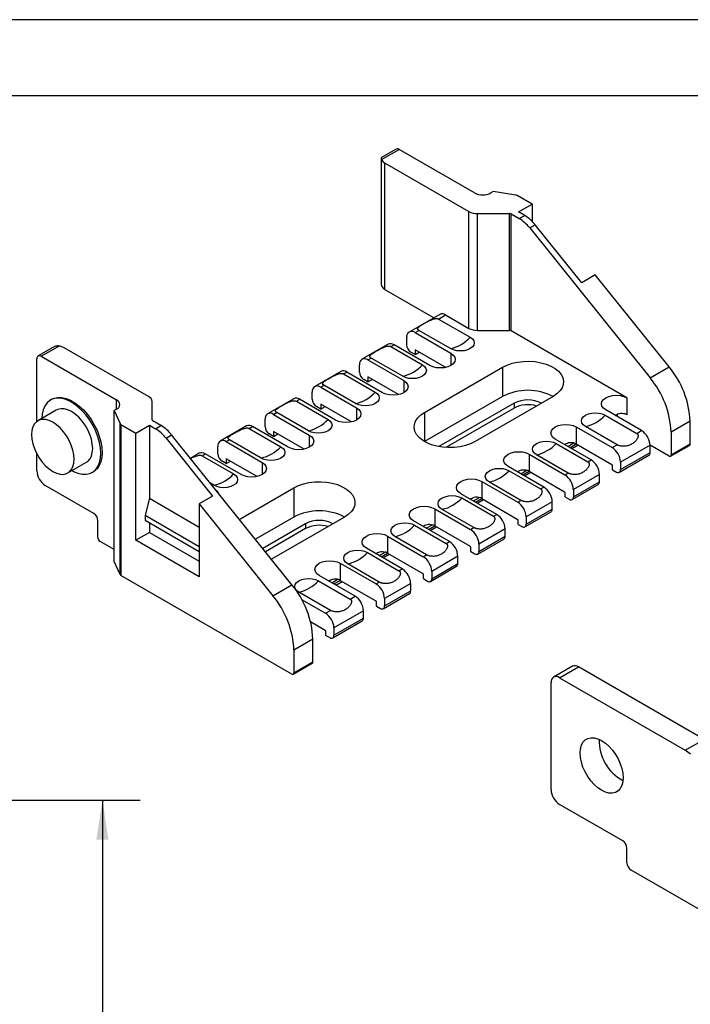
# Model space of a CAD drawing. Header units: millimetres. Extents: x 0 to 559, y 0 to 432.
# Tile 5 of 6: x 334 to 447, y 267 to 432. Entities that reach past the tile are written whole.
import ezdxf

# ---------------------------------------------------------------- set-up
doc = ezdxf.new("R2010")
doc.units = ezdxf.units.MM
doc.header["$LTSCALE"] = 2
doc.layers.add('DIMENSIONS', color=140, linetype='Continuous', lineweight=25)
doc.layers.add('TEXT', color=140, linetype='Continuous', lineweight=25)
doc.styles.add('SLDTEXTSTYLE0', font='TXT', dxfattribs={"width": 0.7})
doc.dimstyles.new('SLDDIMSTYLE0', dxfattribs={"dimtxt": 4.316016, "dimasz": 6.604, "dimexe": 0, "dimexo": 0.0625, "dimgap": 1.079004, "dimtad": 0, "dimtih": 1, "dimtoh": 1, "dimdec": 1, "dimrnd": 1e-09, "dimzin": 4, "dimdsep": 46, "dimtxsty": 'SLDTEXTSTYLE0', "dimsah": 1, "dimcen": 0.09, "dimadec": 0, "dimazin": 1, "dimtfac": 1, "dimtdec": 1, "dimtofl": 0, "dimtmove": 0, "dimatfit": 3, "dimfxl": 0, "dimfrac": 2, "dimtolj": 1, "dimtzin": 12, "dimarcsym": 0})

# ---------------------------------------------------------------- blocks, each defined once
blk = doc.blocks.new('_D_17')
at = {"layer": 'DIMENSIONS'}
for p, q in [((330.73, 300.95), (354.54, 300.95)), ((348.19, 300.95), (348.19, 262.12)), ((341.77, 254.29), (340.32, 254.29)), ((340.32, 254.29), (340.32, 247.43)), ((354.6, 254.29), (356.05, 254.29)), ((356.05, 254.29), (356.05, 247.43)), ((340.32, 247.43), (341.77, 247.43)), ((348.19, 206.95), (348.19, 246.47)), ((356.05, 247.43), (354.6, 247.43)), ((330.73, 206.95), (354.54, 206.95))]:
    blk.add_line(p, q, dxfattribs=at)
for points in [[(348.19, 300.95), (347.17, 294.35), (349.2, 294.35)], [(348.19, 206.95), (349.2, 213.56), (347.17, 213.56)]]:
    blk.add_solid(points, dxfattribs=at)
at = {"layer": 'DIMENSIONS', "char_height": 4.233, "attachment_point": 1, "style": 'SLDTEXTSTYLE0'}
for s, insert in [('94.0', (341.77, 260.72)), ('3.70', (341.77, 252.89))]:
    blk.add_mtext(s, dxfattribs=dict(at, insert=insert))

msp = doc.modelspace()

# ---------------------------------------------------------------- linework, layer by layer
at = {"color": 7, "linetype": 'Continuous'}
msp.add_line((0, 431.81), (558.8, 431.81), dxfattribs=at)
for p, q in [((397.49, 410.12), (394.99, 408.68)), ((395, 408.35), (397.99, 410.07)), ((410.63, 402.78), (397.99, 410.07)), ((394.93, 408.57), (394.93, 387.89)), ((395.52, 407.83), (409.67, 399.66)), ((395.52, 407.83), (395.52, 386.6)), ((413.76, 403), (413.37, 402.78)), ((417.53, 402.41), (413.76, 403)), ((420.26, 400.89), (417.75, 402.34)), ((409.67, 380.06), (409.67, 399.66)), ((418, 399.58), (420.26, 400.89)), ((419.03, 398.99), (418, 399.58)), ((420.26, 400.89), (420.26, 398.02)), ((411.09, 399.32), (416.46, 399.32)), ((411.09, 379.72), (411.09, 399.32)), ((416.46, 379.72), (416.46, 399.32)), ((416.74, 379.65), (416.74, 399.25)), ((416.74, 399.25), (418.12, 398.46)), ((418.12, 398.46), (419.03, 398.99)), ((419.88, 396.89), (420.8, 397.42)), ((419.88, 396.89), (440.06, 371.78)), ((428.61, 387.71), (420.8, 397.42)), ((430.87, 389.01), (428.61, 387.71)), ((443.25, 373.62), (430.87, 389.01)), ((403.65, 381.9), (395.52, 386.6)), ((404.77, 382.41), (399.64, 379.45)), ((403.76, 381.83), (403.65, 381.9)), ((404.59, 381.63), (405.77, 382.31)), ((404.59, 381.63), (409.89, 378.57)), ((405.77, 382.31), (409.67, 380.06)), ((400.64, 379.35), (401.29, 379.73)), ((406.59, 376.67), (401.29, 379.73)), ((411.09, 379.72), (416.46, 379.72)), ((436.17, 368.43), (416.74, 379.65)), ((399.23, 377.31), (399.23, 378.54)), ((400.64, 379.35), (406.65, 375.88)), ((339.89, 376.87), (337.39, 375.43)), ((337.89, 375.38), (340.88, 377.1)), ((355.93, 368.63), (341.78, 376.8)), ((396.11, 377.41), (391.72, 374.88)), ((396.56, 377), (397.11, 377.31)), ((396.56, 377), (401.87, 373.94)), ((403.12, 373.84), (397.11, 377.31)), ((400.64, 376.49), (400.64, 375.68)), ((405.8, 373.52), (400.64, 376.49)), ((337.18, 364.46), (337.18, 374.97)), ((337.89, 375.38), (350.53, 368.08)), ((392.72, 374.78), (393.27, 375.09)), ((392.72, 374.78), (398.73, 371.31)), ((398.57, 372.03), (393.27, 375.09)), ((400.64, 375.68), (399.94, 376.09)), ((400.64, 375.68), (401.35, 376.09)), ((406.65, 375.88), (406.65, 373.84)), ((391.31, 372.74), (391.31, 373.96)), ((402.23, 365.98), (415.32, 373.54)), ((415.32, 373.54), (415.32, 368.64)), ((440.06, 371.78), (443.25, 373.62)), ((388.19, 372.84), (383.8, 370.31)), ((388.64, 372.43), (389.19, 372.74)), ((388.64, 372.43), (393.95, 369.37)), ((395.2, 369.27), (389.19, 372.74)), ((392.72, 371.11), (392.02, 371.51)), ((392.72, 371.92), (392.72, 371.11)), ((397.88, 368.95), (392.72, 371.92)), ((392.72, 371.11), (393.43, 371.51)), ((384.8, 370.21), (385.35, 370.52)), ((384.8, 370.21), (390.81, 366.74)), ((390.65, 367.46), (385.35, 370.52)), ((398.73, 371.31), (398.73, 369.27)), ((339.69, 368.17), (339.48, 368.05)), ((350.53, 366.5), (350.53, 368.08)), ((380.27, 368.27), (375.88, 365.74)), ((380.73, 367.85), (381.27, 368.17)), ((387.28, 364.7), (381.27, 368.17)), ((383.39, 368.17), (383.39, 369.39)), ((415.32, 368.64), (402.23, 361.09)), ((423.8, 368.64), (410.72, 361.09)), ((436.17, 368.43), (436.17, 365.58)), ((350.53, 366.5), (350.15, 366.28)), ((356.52, 364.71), (356.52, 367.82)), ((380.73, 367.85), (386.03, 364.79)), ((384.8, 366.53), (384.1, 366.94)), ((384.8, 367.35), (384.8, 366.53)), ((389.96, 364.38), (384.8, 367.35)), ((384.8, 366.53), (385.51, 366.94)), ((390.81, 366.74), (390.81, 364.7)), ((417.26, 367.51), (404.65, 360.24)), ((417.26, 366.7), (405.82, 360.09)), ((417.26, 367.51), (417.26, 366.7)), ((340.45, 366.36), (337.34, 364.56)), ((350.15, 366.28), (351.16, 364.1)), ((350.15, 340.96), (350.15, 366.28)), ((375.47, 363.6), (375.47, 364.82)), ((376.88, 365.64), (377.43, 365.95)), ((376.88, 365.64), (382.89, 362.17)), ((382.73, 362.89), (377.43, 365.95)), ((402.23, 365.98), (402.23, 361.09)), ((432.52, 365.51), (437.82, 362.45)), ((438.65, 362.92), (432.64, 366.39)), ((351.16, 338.78), (351.16, 364.1)), ((351.29, 363.97), (351.29, 338.65)), ((351.29, 363.97), (353.8, 362.52)), ((353.8, 362.52), (356.06, 363.82)), ((356.06, 363.82), (356.06, 351.58)), ((356.06, 363.82), (357.09, 363.23)), ((358.01, 363.76), (356.63, 364.55)), ((357.09, 363.23), (358.01, 363.76)), ((372.35, 363.7), (367.96, 361.16)), ((372.81, 363.28), (373.35, 363.6)), ((372.81, 363.28), (378.11, 360.22)), ((379.36, 360.13), (373.35, 363.6)), ((427.69, 363.53), (433.7, 360.07)), ((427.69, 363.53), (427.69, 360.68)), ((434.53, 360.54), (429.22, 363.6)), ((446.78, 364.51), (443.6, 362.67)), ((446.78, 360.68), (446.78, 364.51)), ((353.8, 344.55), (353.8, 362.52)), ((358.86, 361.66), (359.78, 362.19)), ((358.86, 361.66), (366.67, 351.95)), ((379.96, 337.09), (359.78, 362.19)), ((376.88, 361.96), (376.18, 362.37)), ((376.88, 362.78), (376.88, 361.96)), ((382.04, 359.8), (376.88, 362.78)), ((376.88, 361.96), (377.59, 362.37)), ((382.89, 362.17), (382.89, 360.13)), ((430.16, 358.02), (424.15, 361.49)), ((437.82, 362.45), (438.65, 362.92)), ((443.6, 362.67), (443.6, 358.84)), ((367.55, 359.02), (367.55, 360.25)), ((368.96, 361.07), (369.51, 361.38)), ((368.96, 361.07), (374.97, 357.6)), ((374.81, 358.32), (369.51, 361.38)), ((424.32, 360.77), (429.62, 357.71)), ((426.28, 360.27), (427.3, 360.86)), ((426.63, 360.06), (427.69, 360.68)), ((426.92, 359.9), (427.98, 360.51)), ((427.69, 360.68), (433.63, 357.25)), ((433.7, 360.07), (434.53, 360.54)), ((440.06, 360.47), (435.11, 357.62)), ((443.25, 358.64), (440.06, 360.47)), ((440.06, 359.25), (440.06, 360.47)), ((443.5, 358.61), (446.68, 360.45)), ((443.6, 358.84), (446.78, 360.68)), ((337.18, 356.19), (337.18, 359.02)), ((364.43, 359.12), (362.94, 358.26)), ((364.89, 358.71), (365.43, 359.02)), ((364.89, 358.71), (370.19, 355.65)), ((371.44, 355.55), (365.43, 359.02)), ((368.96, 358.21), (368.96, 357.39)), ((374.12, 355.23), (368.96, 358.21)), ((419.77, 358.96), (425.78, 355.49)), ((419.77, 358.96), (419.77, 356.11)), ((426.32, 355.81), (421.02, 358.87)), ((434.91, 355.93), (439.86, 358.79)), ((435.11, 356.39), (440.06, 359.25)), ((342.39, 355.82), (345.5, 357.61)), ((368.96, 357.39), (368.26, 357.8)), ((368.96, 357.39), (369.67, 357.8)), ((374.97, 357.6), (374.97, 355.55)), ((422.24, 353.45), (416.23, 356.92)), ((429.62, 357.71), (430.16, 358.02)), ((433.7, 357.13), (433.7, 356.47)), ((435.11, 357.62), (435.11, 356.39)), ((346.48, 355.92), (346.69, 356.05)), ((416.4, 356.2), (421.7, 353.14)), ((418.36, 355.7), (419.38, 356.29)), ((418.71, 355.49), (419.77, 356.11)), ((419, 355.32), (420.06, 355.94)), ((419.77, 356.11), (425.71, 352.68)), ((425.78, 355.49), (426.32, 355.81)), ((431.58, 355.57), (427.19, 353.04)), ((431.58, 354.35), (431.58, 355.57)), ((433.77, 356.35), (434.41, 355.98)), ((346.73, 349.04), (338.59, 353.74)), ((366.89, 353.75), (366.29, 354.09)), ((371.15, 348.04), (380.31, 353.33)), ((380.31, 353.33), (380.31, 348.43)), ((411.85, 354.39), (417.86, 350.92)), ((411.85, 354.39), (411.85, 351.53)), ((418.4, 351.23), (413.1, 354.3)), ((421.7, 353.14), (422.24, 353.45)), ((426.99, 351.36), (431.37, 353.89)), ((427.19, 351.82), (431.58, 354.35)), ((356.06, 351.58), (355.35, 348.72)), ((356.06, 351.58), (364.4, 346.76)), ((366.67, 351.95), (364.4, 350.64)), ((414.33, 348.88), (408.31, 352.35)), ((408.48, 351.63), (413.78, 348.57)), ((410.44, 351.13), (411.46, 351.72)), ((425.78, 352.55), (425.78, 351.9)), ((425.85, 351.78), (426.49, 351.41)), ((427.19, 353.04), (427.19, 351.82)), ((364.4, 350.64), (364.4, 338.43)), ((364.4, 350.64), (376.78, 335.25)), ((410.79, 350.92), (411.85, 351.53)), ((411.08, 350.75), (412.14, 351.36)), ((411.85, 351.53), (417.79, 348.1)), ((417.86, 350.92), (418.4, 351.23)), ((423.66, 351), (419.27, 348.47)), ((423.66, 349.78), (423.66, 351)), ((355.35, 348.72), (355.35, 347.9)), ((355.35, 348.72), (364.4, 343.49)), ((380.31, 348.43), (373.84, 344.7)), ((388.8, 348.43), (376.53, 341.35)), ((403.93, 349.82), (409.94, 346.35)), ((403.93, 349.82), (403.93, 346.96)), ((410.48, 346.66), (405.18, 349.72)), ((413.78, 348.57), (414.33, 348.88)), ((419.07, 346.79), (423.45, 349.32)), ((419.27, 347.25), (423.66, 349.78)), ((419.27, 348.47), (419.27, 347.25)), ((347.43, 344.96), (347.43, 347.82)), ((355.35, 347.9), (364.4, 342.68)), ((356.06, 347.49), (356.06, 345.86)), ((382.26, 347.31), (375.08, 343.16)), ((382.26, 347.31), (382.26, 346.49)), ((406.41, 344.31), (400.4, 347.78)), ((400.56, 347.06), (405.86, 344)), ((402.52, 346.55), (403.54, 347.14)), ((402.87, 346.35), (403.93, 346.96)), ((403.16, 346.18), (404.22, 346.79)), ((403.93, 346.96), (409.87, 343.53)), ((409.94, 346.35), (410.48, 346.66)), ((417.86, 347.98), (417.86, 347.33)), ((417.93, 347.21), (418.57, 346.84)), ((356.06, 345.86), (353.8, 344.55)), ((356.06, 345.86), (364.4, 341.04)), ((382.26, 346.49), (375.52, 342.6)), ((396.01, 345.25), (402.02, 341.78)), ((396.01, 345.25), (396.01, 342.39)), ((402.56, 342.09), (397.26, 345.15)), ((415.74, 346.43), (411.36, 343.9)), ((411.36, 342.68), (415.74, 345.21)), ((415.74, 345.21), (415.74, 346.43)), ((350.15, 342.99), (347.79, 344.35)), ((364.4, 338.43), (353.8, 344.55)), ((405.86, 344), (406.41, 344.31)), ((409.94, 343.41), (409.94, 342.76)), ((411.15, 342.22), (415.53, 344.75)), ((411.36, 343.9), (411.36, 342.68)), ((398.49, 339.74), (392.48, 343.21)), ((392.64, 342.48), (397.94, 339.42)), ((394.6, 341.98), (395.62, 342.57)), ((394.95, 341.78), (396.01, 342.39)), ((395.24, 341.61), (396.3, 342.22)), ((396.01, 342.39), (401.95, 338.96)), ((402.02, 341.78), (402.56, 342.09)), ((407.82, 341.86), (403.44, 339.33)), ((407.82, 340.63), (407.82, 341.86)), ((410.01, 342.63), (410.65, 342.27)), ((351.16, 338.78), (350.15, 340.96)), ((388.09, 340.68), (394.1, 337.21)), ((388.09, 340.68), (388.09, 337.82)), ((394.64, 337.52), (389.34, 340.58)), ((403.23, 337.65), (407.61, 340.18)), ((403.44, 338.1), (407.82, 340.63)), ((379.96, 322.1), (351.29, 338.65)), ((390.57, 335.16), (384.56, 338.63)), ((397.94, 339.42), (398.49, 339.74)), ((402.02, 338.84), (402.02, 338.18)), ((403.44, 339.33), (403.44, 338.1)), ((376.78, 335.25), (379.96, 337.09)), ((384.44, 337.75), (389.74, 334.69)), ((386.68, 337.41), (387.7, 338)), ((387.03, 337.21), (388.09, 337.82)), ((387.32, 337.04), (388.38, 337.65)), ((388.09, 337.82), (394.03, 334.39)), ((394.1, 337.21), (394.64, 337.52)), ((399.9, 337.29), (395.52, 334.76)), ((399.9, 336.06), (399.9, 337.29)), ((402.09, 338.06), (402.73, 337.7)), ((386.44, 332.78), (381.14, 335.85)), ((389.74, 334.69), (390.57, 335.16)), ((395.31, 333.07), (399.69, 335.6)), ((395.52, 333.53), (399.9, 336.06)), ((381.6, 334.62), (385.62, 332.31)), ((394.1, 334.27), (394.1, 333.61)), ((394.17, 333.49), (394.81, 333.12)), ((395.52, 334.76), (395.52, 333.53)), ((385.62, 332.31), (386.44, 332.78)), ((391.98, 332.72), (387.03, 329.86)), ((391.98, 331.49), (391.98, 332.72)), ((383.1, 330.9), (385.55, 329.49)), ((386.82, 328.18), (391.77, 331.03)), ((387.03, 328.63), (391.98, 331.49)), ((385.62, 329.37), (385.62, 328.71)), ((385.69, 328.59), (386.32, 328.22)), ((387.03, 329.86), (387.03, 328.63)), ((383.5, 327.97), (380.31, 326.14)), ((383.5, 324.14), (383.5, 327.97)), ((380.31, 326.14), (380.31, 322.31)), ((380.21, 322.08), (383.39, 323.91)), ((380.31, 322.31), (383.5, 324.14)), ((427.04, 323.43), (423.86, 321.59)), ((424.86, 321.49), (428.04, 323.33)), ((449.12, 311.16), (428.04, 323.33)), ((423.45, 302.71), (423.45, 320.68)), ((424.86, 321.49), (445.94, 309.33)), ((445.94, 309.33), (449.12, 311.16)), ((435.47, 294.14), (424.86, 300.26)), ((436.17, 290.47), (436.17, 292.92)), ((471.53, 269.24), (436.88, 289.24))]:
    msp.add_line(p, q)
at = {"flags": 128}
for points in [[(409.89, 378.57), (410.26, 378.29), (410.5, 377.97), (410.58, 377.62), (410.5, 377.27), (410.26, 376.94), (409.89, 376.67), (409.41, 376.45), (408.85, 376.32), (408.24, 376.27), (407.64, 376.32), (407.08, 376.45), (406.59, 376.67)], [(406.65, 375.88), (407.05, 375.58), (407.3, 375.24), (407.39, 374.86), (407.3, 374.49), (407.05, 374.14), (406.65, 373.84), (406.14, 373.61), (405.53, 373.47), (404.89, 373.42), (404.24, 373.47), (403.64, 373.61), (403.12, 373.84)], [(401.87, 373.94), (402.24, 373.66), (402.47, 373.33), (402.55, 372.98), (402.47, 372.64), (402.24, 372.31), (401.87, 372.03), (401.38, 371.82), (400.82, 371.68), (400.22, 371.64), (399.61, 371.68), (399.05, 371.82), (398.57, 372.03)], [(415.32, 373.54), (416.07, 373.91), (416.92, 374.2), (417.85, 374.41), (418.82, 374.52), (419.81, 374.55), (420.79, 374.48), (421.74, 374.31), (422.63, 374.06), (423.44, 373.73), (424.14, 373.33), (424.71, 372.86), (425.15, 372.35), (425.43, 371.8), (425.55, 371.23), (425.51, 370.66), (425.31, 370.1), (424.95, 369.57), (424.44, 369.07), (423.8, 368.64)], [(398.73, 371.31), (399.13, 371.01), (399.38, 370.66), (399.47, 370.29), (399.38, 369.92), (399.13, 369.57), (398.73, 369.27), (398.22, 369.04), (397.61, 368.9), (396.97, 368.85), (396.32, 368.9), (395.72, 369.04), (395.2, 369.27)], [(343.08, 356.21), (343.35, 356.07), (344.08, 355.78), (344.79, 355.62), (345.45, 355.61), (346.06, 355.73), (346.61, 356), (347.07, 356.4), (347.44, 356.93), (347.71, 357.57), (347.87, 358.31), (347.93, 359.13), (347.87, 360.01), (347.71, 360.94), (347.44, 361.89), (347.07, 362.84), (346.61, 363.78), (346.06, 364.67), (345.45, 365.51), (344.79, 366.26), (344.08, 366.92), (343.35, 367.47), (342.61, 367.9), (341.88, 368.19), (341.17, 368.35), (340.5, 368.36), (339.89, 368.24), (339.35, 367.97), (338.89, 367.57), (338.52, 367.04), (338.25, 366.4), (338.08, 365.66), (338.03, 364.96)], [(339.69, 368.17), (340.1, 368.36), (340.72, 368.49), (341.38, 368.47), (342.09, 368.32), (342.82, 368.02), (343.56, 367.59), (344.29, 367.04), (345, 366.38), (345.67, 365.63), (346.28, 364.79), (346.82, 363.9), (347.28, 362.97), (347.65, 362.01), (347.92, 361.06), (348.08, 360.13), (348.14, 359.25), (348.08, 358.43), (347.92, 357.69), (347.65, 357.05), (347.28, 356.53), (346.82, 356.13), (346.69, 356.05)], [(393.95, 369.37), (394.32, 369.09), (394.55, 368.76), (394.63, 368.41), (394.55, 368.06), (394.32, 367.74), (393.95, 367.46), (393.47, 367.25), (392.9, 367.11), (392.3, 367.07), (391.7, 367.11), (391.13, 367.25), (390.65, 367.46)], [(432.64, 366.39), (432.24, 366.69), (431.99, 367.04), (431.91, 367.41), (431.99, 367.79), (432.24, 368.13), (432.64, 368.43), (433.16, 368.66), (433.76, 368.81), (434.41, 368.86), (435.05, 368.81), (435.66, 368.66), (436.17, 368.43)], [(345.5, 357.61), (345.71, 357.76), (346.07, 358.14), (346.33, 358.64), (346.49, 359.24), (346.55, 359.92), (346.49, 360.67), (346.33, 361.46), (346.07, 362.26), (345.71, 363.06), (345.27, 363.82), (344.76, 364.53), (344.2, 365.16), (343.6, 365.69), (342.98, 366.11), (342.36, 366.4), (341.76, 366.57), (341.19, 366.59), (340.68, 366.47), (340.45, 366.36)], [(390.81, 366.74), (391.21, 366.44), (391.46, 366.09), (391.55, 365.72), (391.46, 365.35), (391.21, 365), (390.81, 364.7), (390.3, 364.47), (389.69, 364.32), (389.05, 364.28), (388.4, 364.32), (387.8, 364.47), (387.28, 364.7)], [(336.3, 362.25), (336.35, 361.5), (336.51, 360.72), (336.77, 359.91), (337.13, 359.12), (337.57, 358.36), (338.08, 357.65), (338.65, 357.02), (339.25, 356.49), (339.87, 356.07), (340.49, 355.77), (341.09, 355.61), (341.65, 355.59), (342.16, 355.71), (342.6, 355.96), (342.96, 356.34), (343.22, 356.84), (343.38, 357.44), (343.44, 358.13), (343.38, 358.88), (343.22, 359.66), (342.96, 360.47), (342.6, 361.26), (342.16, 362.02), (341.65, 362.73), (341.09, 363.36), (340.49, 363.89), (339.87, 364.31), (339.25, 364.61), (338.65, 364.77), (338.08, 364.79), (337.57, 364.67), (337.13, 364.42), (336.77, 364.04), (336.51, 363.54), (336.35, 362.94), (336.3, 362.25)], [(386.03, 364.79), (386.4, 364.51), (386.63, 364.19), (386.71, 363.84), (386.63, 363.49), (386.4, 363.17), (386.03, 362.89), (385.55, 362.68), (384.98, 362.54), (384.38, 362.49), (383.78, 362.54), (383.21, 362.68), (382.73, 362.89)], [(410.72, 361.09), (409.96, 360.72), (409.11, 360.42), (408.19, 360.22), (407.22, 360.1), (406.23, 360.07), (405.25, 360.14), (404.3, 360.31), (403.41, 360.56), (402.6, 360.89), (401.9, 361.3), (401.32, 361.76), (400.89, 362.28), (400.6, 362.82), (400.48, 363.39), (400.52, 363.96), (400.73, 364.52), (401.09, 365.06), (401.59, 365.55), (402.23, 365.98)], [(429.22, 363.6), (428.85, 363.88), (428.62, 364.21), (428.54, 364.56), (428.62, 364.9), (428.85, 365.23), (429.22, 365.51), (429.71, 365.72), (430.27, 365.86), (430.87, 365.9), (431.48, 365.86), (432.04, 365.72), (432.52, 365.51)], [(434.64, 365.73), (434.51, 365.53), (434.45, 365.35)], [(424.15, 361.49), (423.76, 361.79), (423.51, 362.14), (423.42, 362.51), (423.51, 362.89), (423.76, 363.24), (424.15, 363.53), (424.67, 363.76), (425.27, 363.91), (425.92, 363.96), (426.57, 363.91), (427.17, 363.76), (427.69, 363.53)], [(382.89, 362.17), (383.29, 361.87), (383.54, 361.52), (383.63, 361.15), (383.54, 360.77), (383.29, 360.43), (382.89, 360.13), (382.38, 359.9), (381.77, 359.75), (381.13, 359.7), (380.48, 359.75), (379.88, 359.9), (379.36, 360.13)], [(378.11, 360.22), (378.48, 359.94), (378.71, 359.62), (378.79, 359.27), (378.71, 358.92), (378.48, 358.6), (378.11, 358.32), (377.63, 358.1), (377.06, 357.97), (376.46, 357.92), (375.86, 357.97), (375.29, 358.1), (374.81, 358.32)], [(421.02, 358.87), (420.65, 359.15), (420.42, 359.47), (420.34, 359.82), (420.42, 360.17), (420.65, 360.49), (421.02, 360.77), (421.5, 360.99), (422.07, 361.12), (422.67, 361.17), (423.27, 361.12), (423.84, 360.99), (424.32, 360.77)], [(416.23, 356.92), (415.84, 357.22), (415.59, 357.57), (415.5, 357.94), (415.59, 358.32), (415.84, 358.66), (416.23, 358.96), (416.75, 359.19), (417.36, 359.34), (418, 359.39), (418.65, 359.34), (419.25, 359.19), (419.77, 358.96)], [(374.97, 357.6), (375.37, 357.3), (375.62, 356.95), (375.71, 356.58), (375.62, 356.2), (375.37, 355.85), (374.97, 355.55), (374.46, 355.33), (373.85, 355.18), (373.21, 355.13), (372.56, 355.18), (371.96, 355.33), (371.44, 355.55)], [(413.1, 354.3), (412.73, 354.58), (412.5, 354.9), (412.42, 355.25), (412.5, 355.6), (412.73, 355.92), (413.1, 356.2), (413.58, 356.41), (414.15, 356.55), (414.75, 356.59), (415.35, 356.55), (415.92, 356.41), (416.4, 356.2)], [(370.19, 355.65), (370.56, 355.37), (370.79, 355.05), (370.87, 354.7), (370.79, 354.35), (370.56, 354.02), (370.19, 353.75), (369.71, 353.53), (369.14, 353.4), (368.54, 353.35), (367.94, 353.4), (367.37, 353.53), (366.89, 353.75)], [(380.31, 353.33), (381.07, 353.7), (381.92, 353.99), (382.84, 354.2), (383.81, 354.32), (384.8, 354.34), (385.79, 354.27), (386.74, 354.11), (387.63, 353.86), (388.43, 353.52), (389.13, 353.12), (389.71, 352.65), (390.15, 352.14), (390.43, 351.59), (390.55, 351.02), (390.51, 350.45), (390.31, 349.89), (389.95, 349.36), (389.44, 348.87), (388.8, 348.43)], [(408.31, 352.35), (407.92, 352.65), (407.67, 353), (407.58, 353.37), (407.67, 353.74), (407.92, 354.09), (408.31, 354.39), (408.83, 354.62), (409.44, 354.76), (410.08, 354.81), (410.73, 354.76), (411.33, 354.62), (411.85, 354.39)], [(405.18, 349.72), (404.81, 350), (404.58, 350.33), (404.5, 350.68), (404.58, 351.03), (404.81, 351.35), (405.18, 351.63), (405.66, 351.84), (406.23, 351.98), (406.83, 352.02), (407.43, 351.98), (408, 351.84), (408.48, 351.63)], [(400.4, 347.78), (400, 348.08), (399.75, 348.43), (399.66, 348.8), (399.75, 349.17), (400, 349.52), (400.4, 349.82), (400.91, 350.05), (401.52, 350.19), (402.16, 350.24), (402.81, 350.19), (403.41, 350.05), (403.93, 349.82)], [(397.26, 345.15), (396.89, 345.43), (396.66, 345.76), (396.58, 346.1), (396.66, 346.45), (396.89, 346.78), (397.26, 347.06), (397.74, 347.27), (398.31, 347.41), (398.91, 347.45), (399.51, 347.41), (400.08, 347.27), (400.56, 347.06)], [(392.48, 343.21), (392.08, 343.51), (391.83, 343.85), (391.74, 344.23), (391.83, 344.6), (392.08, 344.95), (392.48, 345.25), (392.99, 345.48), (393.6, 345.62), (394.24, 345.67), (394.89, 345.62), (395.49, 345.48), (396.01, 345.25)], [(389.34, 340.58), (388.97, 340.86), (388.74, 341.18), (388.66, 341.53), (388.74, 341.88), (388.97, 342.21), (389.34, 342.48), (389.82, 342.7), (390.39, 342.83), (390.99, 342.88), (391.59, 342.83), (392.16, 342.7), (392.64, 342.48)], [(384.56, 338.63), (384.16, 338.93), (383.91, 339.28), (383.82, 339.66), (383.91, 340.03), (384.16, 340.38), (384.56, 340.68), (385.07, 340.9), (385.68, 341.05), (386.32, 341.1), (386.97, 341.05), (387.57, 340.9), (388.09, 340.68)], [(381.14, 335.85), (380.77, 336.12), (380.54, 336.45), (380.46, 336.8), (380.54, 337.15), (380.77, 337.47), (381.14, 337.75), (381.62, 337.96), (382.18, 338.1), (382.79, 338.14), (383.39, 338.1), (383.95, 337.96), (384.44, 337.75)], [(435.54, 304.71), (435.48, 304.02), (435.32, 303.42), (435.06, 302.91), (434.69, 302.52), (434.25, 302.27), (433.74, 302.15), (433.17, 302.17), (432.56, 302.33), (431.93, 302.63), (431.31, 303.06), (430.7, 303.59), (430.13, 304.23), (429.61, 304.94), (429.17, 305.71), (428.81, 306.52), (428.54, 307.33), (428.38, 308.12), (428.33, 308.88), (428.38, 309.57), (428.54, 310.18), (428.81, 310.68), (429.17, 311.07), (429.61, 311.32), (430.13, 311.44), (430.7, 311.42), (431.31, 311.26), (431.93, 310.96), (432.56, 310.54), (433.17, 310), (433.74, 309.36), (434.25, 308.65), (434.69, 307.88), (435.06, 307.08), (435.32, 306.26), (435.48, 305.47), (435.54, 304.71)]]:
    msp.add_lwpolyline(points, dxfattribs=at)
for centre, radius, start, end in [((397.7, 409.66), 0.503, 54.3824, 114.3071), ((396.09, 408.92), 1.23, 207.6511, 242.3551), ((412, 405.42), 2.98, 242.6097, 297.3903), ((417.44, 401.77), 0.651, 61.1112, 82.0227), ((411.03, 402.2), 2.89, 241.9598, 271.1441), ((416.47, 398.75), 0.563, 61.9598, 91.1441), ((414.75, 392.88), 6.51, 37.9787, 58.8941), ((415.67, 393.41), 6.51, 37.9787, 58.8941), ((405.18, 381.49), 1.01, 54.3824, 114.3071), ((411.03, 382.61), 2.89, 241.9598, 271.1441), ((416.47, 379.16), 0.563, 61.9598, 91.1441), ((400.09, 378.68), 0.873, 50.7967, 189.214), ((405.13, 383.01), 6.51, 282.9789, 317.0158), ((340.52, 374.52), 2.6, 61.1112, 82.0227), ((396.52, 376.49), 1.01, 54.3824, 114.3071), ((400.76, 377.38), 1.54, 182.6055, 237.3945), ((337.61, 375.04), 0.437, 50.7967, 189.214), ((392.17, 374.1), 0.873, 50.7967, 189.214), ((397.11, 378.37), 6.51, 282.9789, 317.0158), ((431.45, 363.8), 15.35, 2.6393, 39.7721), ((388.6, 371.92), 1.01, 54.3824, 114.3071), ((392.84, 372.81), 1.54, 182.6055, 237.3945), ((428.27, 361.96), 15.35, 2.6393, 39.7721), ((384.25, 369.53), 0.873, 50.7967, 189.214), ((350.23, 367.29), 0.847, 290.7834, 69.2166), ((355.52, 367.72), 1.01, 5.6948, 65.6253), ((380.68, 367.35), 1.01, 54.3824, 114.3071), ((384.92, 368.24), 1.54, 182.6055, 237.3945), ((389.19, 373.8), 6.51, 282.9789, 317.0158), ((419.56, 360.55), 9.13, 62.3114, 117.6939), ((419.56, 363.12), 4.96, 62.4092, 117.6007), ((419.57, 362.2), 5.06, 73.1799, 117.2341), ((376.33, 364.96), 0.873, 50.7967, 189.214), ((381.27, 369.23), 6.51, 282.9789, 317.0158), ((427.76, 369.94), 6.51, 282.9789, 317.0158), ((434.83, 363.22), 2.72, 60.2177, 69.3083), ((351.43, 364.24), 0.307, 207.6511, 242.3551), ((356.71, 364.73), 0.196, 185.6948, 245.6253), ((353.73, 357.66), 6.51, 37.9787, 58.8941), ((354.65, 358.19), 6.51, 37.9787, 58.8941), ((372.76, 362.78), 1.01, 54.3824, 114.3071), ((377, 363.67), 1.54, 182.6055, 237.3945), ((436.99, 360.33), 3.07, 2.6055, 57.3945), ((368.41, 360.39), 0.873, 50.7967, 189.214), ((373.35, 364.66), 6.51, 282.9789, 317.0158), ((419.56, 365.21), 6.51, 282.9789, 317.0158), ((426.34, 358.32), 2.72, 60.2177, 69.3083), ((432.04, 357.48), 3.07, 2.6055, 57.3945), ((446.54, 360.65), 0.246, 305.0133, 6.2988), ((364.84, 358.21), 1.01, 54.3824, 114.3071), ((369.09, 359.09), 1.54, 182.6055, 237.3945), ((439.59, 359.19), 0.48, 304.0564, 7.2558), ((443.38, 358.8), 0.218, 230.7967, 9.214), ((428.51, 355.43), 3.07, 2.6055, 57.3945), ((433.55, 357.12), 0.154, 2.6055, 57.3945), ((340.25, 356.33), 3.07, 182.6055, 237.3945), ((365.43, 360.09), 6.51, 282.9789, 317.0158), ((411.64, 360.64), 6.51, 282.9789, 317.0158), ((418.42, 353.75), 2.72, 60.2177, 69.3083), ((424.12, 352.9), 3.07, 2.6055, 57.3945), ((433.85, 356.48), 0.154, 182.6055, 237.3945), ((434.68, 356.32), 0.437, 230.7967, 9.214), ((420.59, 350.86), 3.07, 2.6055, 57.3945), ((431.1, 354.29), 0.48, 304.0564, 7.2558), ((366.53, 351.82), 1.3, 21.3551, 56.234), ((403.72, 356.06), 6.51, 282.9789, 317.0158), ((410.5, 349.18), 2.72, 60.2177, 69.3083), ((425.63, 352.55), 0.154, 2.6055, 57.3945), ((425.93, 351.91), 0.154, 182.6055, 237.3945), ((426.76, 351.75), 0.437, 230.7967, 9.214), ((416.2, 348.33), 3.07, 2.6055, 57.3945), ((345.9, 347.75), 1.54, 2.6055, 57.3945), ((384.56, 340.35), 9.13, 62.3114, 117.6939), ((412.67, 346.29), 3.07, 2.6055, 57.3945), ((423.18, 349.72), 0.48, 304.0564, 7.2558), ((384.56, 342.91), 4.96, 62.4092, 117.6007), ((384.57, 342), 5.06, 73.1799, 117.2341), ((395.8, 351.49), 6.51, 282.9789, 317.0158), ((402.58, 344.6), 2.72, 60.2177, 69.3083), ((417.71, 347.97), 0.154, 2.6055, 57.3945), ((418.01, 347.34), 0.154, 182.6055, 237.3945), ((418.84, 347.18), 0.437, 230.7967, 9.214), ((408.28, 343.76), 3.07, 2.6055, 57.3945), ((415.26, 345.15), 0.48, 304.0564, 7.2558), ((348.2, 345), 0.768, 182.6055, 237.3945), ((404.75, 341.72), 3.07, 2.6055, 57.3945), ((409.79, 343.4), 0.154, 2.6055, 57.3945), ((387.88, 346.92), 6.51, 282.9789, 317.0158), ((394.66, 340.03), 2.72, 60.2177, 69.3083), ((400.37, 339.19), 3.07, 2.6055, 57.3945), ((410.09, 342.76), 0.154, 182.6055, 237.3945), ((410.92, 342.61), 0.437, 230.7967, 9.214), ((407.34, 340.57), 0.48, 304.0564, 7.2558), ((351.43, 338.93), 0.307, 207.6511, 242.3551), ((396.83, 337.15), 3.07, 2.6055, 57.3945), ((401.87, 338.83), 0.154, 2.6055, 57.3945), ((368.16, 327.27), 15.35, 2.6393, 39.7721), ((379.68, 342.19), 6.51, 282.9789, 317.0158), ((386.74, 335.46), 2.72, 60.2177, 69.3083), ((392.45, 334.62), 3.07, 2.6055, 57.3945), ((402.18, 338.19), 0.154, 182.6055, 237.3945), ((403, 338.03), 0.437, 230.7967, 9.214), ((364.98, 325.43), 15.35, 2.6393, 39.7721), ((388.91, 332.58), 3.07, 2.6055, 57.3945), ((399.42, 336), 0.48, 304.0564, 7.2558), ((393.95, 334.26), 0.154, 2.6055, 57.3945), ((394.26, 333.62), 0.154, 182.6055, 237.3945), ((395.09, 333.46), 0.437, 230.7967, 9.214), ((383.96, 329.72), 3.07, 2.6055, 57.3945), ((391.5, 331.43), 0.48, 304.0564, 7.2558), ((385.46, 329.36), 0.154, 2.6055, 57.3945), ((385.77, 328.72), 0.154, 182.6055, 237.3945), ((386.6, 328.56), 0.437, 230.7967, 9.214), ((383.25, 324.12), 0.246, 305.0133, 6.2988), ((427.46, 322.51), 1.01, 54.3824, 114.3071), ((380.1, 322.27), 0.218, 230.7967, 9.214), ((424.31, 320.82), 0.873, 50.7967, 189.214), ((439.02, 310.89), 7.49, 177.8603, 242.1343), ((443.09, 304.46), 5.64, 48.1444, 59.6571), ((426.52, 302.85), 3.07, 182.6055, 237.3945), ((434.64, 292.85), 1.54, 2.6055, 57.3945), ((437.71, 290.54), 1.54, 182.6055, 237.3945)]:
    msp.add_arc(centre, radius, start, end)
msp.add_ellipse((396.93, 389.05), major_axis=(1.41, 2.45), ratio=0.577335, start_param=2.356235, end_param=3.141633)
for points, knots in [([(395, 408.67), (394.97, 408.65), (394.92, 408.61), (394.94, 408.49), (394.98, 408.39), (395, 408.35)], [0, 0, 0, 0, 0.443131, 0.734032, 1, 1, 1, 1]), ([(401.29, 379.73), (401.27, 379.74), (401.24, 379.76), (401.19, 379.8), (401.15, 379.83), (401.12, 379.87), (401.09, 379.9), (401.07, 379.94), (401.07, 379.98), (401.06, 380.05), (401.11, 380.15), (401.27, 380.32), (401.59, 380.55), (402.08, 380.84), (402.64, 381.15), (403.16, 381.42), (403.6, 381.59), (403.9, 381.68), (404.13, 381.71), (404.31, 381.72), (404.46, 381.69), (404.55, 381.65), (404.59, 381.63)], [0, 0, 0, 0, 0.014241, 0.028448, 0.042801, 0.057474, 0.072631, 0.088421, 0.104976, 0.122409, 0.181157, 0.248219, 0.368773, 0.500081, 0.631303, 0.751945, 0.818953, 0.877755, 0.9117, 0.942604, 0.971587, 1, 1, 1, 1]), ([(340.88, 377.1), (340.79, 377.11), (340.6, 377.12), (340.25, 377.06), (340.03, 376.93), (339.89, 376.86)], [0, 0, 0, 0, 0.26595, 0.556869, 1, 1, 1, 1]), ([(393.27, 375.09), (393.25, 375.11), (393.21, 375.13), (393.16, 375.16), (393.12, 375.2), (393.09, 375.23), (393.06, 375.27), (393.05, 375.31), (393.04, 375.35), (393.04, 375.42), (393.08, 375.52), (393.25, 375.69), (393.56, 375.91), (394.06, 376.21), (394.61, 376.52), (395.14, 376.78), (395.57, 376.96), (395.87, 377.05), (396.11, 377.08), (396.28, 377.08), (396.44, 377.06), (396.52, 377.02), (396.56, 377)], [0, 0, 0, 0, 0.014241, 0.028448, 0.042801, 0.057474, 0.072631, 0.088421, 0.104976, 0.122409, 0.181157, 0.248219, 0.368773, 0.500081, 0.631303, 0.751945, 0.818953, 0.877755, 0.9117, 0.942604, 0.971587, 1, 1, 1, 1]), ([(385.35, 370.52), (385.33, 370.53), (385.29, 370.56), (385.24, 370.59), (385.2, 370.63), (385.17, 370.66), (385.15, 370.7), (385.13, 370.74), (385.12, 370.78), (385.12, 370.85), (385.16, 370.95), (385.33, 371.12), (385.64, 371.34), (386.14, 371.63), (386.69, 371.95), (387.22, 372.21), (387.66, 372.39), (387.95, 372.47), (388.19, 372.51), (388.36, 372.51), (388.52, 372.49), (388.6, 372.45), (388.64, 372.43)], [0, 0, 0, 0, 0.014241, 0.028448, 0.042801, 0.057474, 0.072631, 0.088421, 0.104976, 0.122409, 0.181157, 0.248219, 0.368773, 0.500081, 0.631303, 0.751945, 0.818953, 0.877755, 0.9117, 0.942604, 0.971587, 1, 1, 1, 1]), ([(377.43, 365.95), (377.41, 365.96), (377.37, 365.98), (377.32, 366.02), (377.28, 366.05), (377.25, 366.09), (377.23, 366.13), (377.21, 366.17), (377.2, 366.2), (377.2, 366.27), (377.24, 366.38), (377.41, 366.55), (377.72, 366.77), (378.22, 367.06), (378.77, 367.38), (379.3, 367.64), (379.74, 367.82), (380.03, 367.9), (380.27, 367.94), (380.44, 367.94), (380.6, 367.91), (380.68, 367.87), (380.73, 367.85)], [0, 0, 0, 0, 0.014241, 0.028448, 0.042801, 0.057474, 0.072631, 0.088421, 0.104976, 0.122409, 0.181157, 0.248219, 0.368773, 0.500081, 0.631303, 0.751945, 0.818953, 0.877755, 0.9117, 0.942604, 0.971587, 1, 1, 1, 1]), ([(434.19, 365.48), (434.42, 365.61), (434.79, 365.81), (435.36, 365.87), (435.65, 365.8), (435.79, 365.76)], [0, 0, 0, 0, 0.443873, 0.7335, 1, 1, 1, 1]), ([(369.51, 361.38), (369.49, 361.39), (369.45, 361.41), (369.4, 361.45), (369.36, 361.48), (369.33, 361.52), (369.31, 361.56), (369.29, 361.59), (369.28, 361.63), (369.28, 361.7), (369.32, 361.81), (369.49, 361.98), (369.8, 362.2), (370.3, 362.49), (370.85, 362.8), (371.38, 363.07), (371.82, 363.24), (372.12, 363.33), (372.35, 363.37), (372.52, 363.37), (372.68, 363.34), (372.76, 363.3), (372.81, 363.28)], [0, 0, 0, 0, 0.014241, 0.028448, 0.042801, 0.057474, 0.072631, 0.088421, 0.104976, 0.122409, 0.181157, 0.248219, 0.368773, 0.500081, 0.631303, 0.751945, 0.818953, 0.877755, 0.9117, 0.942604, 0.971587, 1, 1, 1, 1]), ([(437.82, 362.45), (437.84, 362.43), (437.88, 362.41), (437.93, 362.37), (437.97, 362.32), (438, 362.26), (438.03, 362.2), (438.04, 362.14), (438.05, 362.07), (438.05, 361.94), (438.01, 361.73), (437.84, 361.4), (437.53, 361.01), (437.03, 360.66), (436.48, 360.41), (435.95, 360.3), (435.52, 360.29), (435.22, 360.32), (434.98, 360.37), (434.81, 360.42), (434.65, 360.48), (434.57, 360.52), (434.53, 360.54)], [0, 0, 0, 0, 0.014241, 0.028448, 0.042801, 0.057474, 0.072631, 0.088421, 0.104976, 0.122409, 0.181157, 0.248219, 0.368773, 0.500081, 0.631303, 0.751945, 0.818953, 0.877755, 0.9117, 0.942604, 0.971587, 1, 1, 1, 1]), ([(425.7, 360.59), (425.93, 360.71), (426.31, 360.92), (426.87, 360.98), (427.16, 360.9), (427.3, 360.86)], [0, 0, 0, 0, 0.443873, 0.7335, 1, 1, 1, 1]), ([(362.96, 358.24), (362.96, 358.24), (363.14, 358.34), (363.56, 358.54), (364.12, 358.76), (364.55, 358.8), (364.76, 358.77), (364.84, 358.73), (364.89, 358.71)], [0, 0, 0, 0, 0.003557, 0.330367, 0.669595, 0.844518, 0.923031, 1, 1, 1, 1]), ([(429.62, 357.71), (429.64, 357.7), (429.68, 357.68), (429.73, 357.63), (429.77, 357.58), (429.8, 357.53), (429.82, 357.47), (429.84, 357.4), (429.85, 357.33), (429.85, 357.2), (429.81, 357), (429.64, 356.66), (429.32, 356.28), (428.83, 355.93), (428.28, 355.67), (427.75, 355.57), (427.31, 355.56), (427.01, 355.59), (426.78, 355.63), (426.6, 355.68), (426.45, 355.74), (426.36, 355.78), (426.32, 355.81)], [0, 0, 0, 0, 0.014241, 0.028448, 0.042801, 0.057474, 0.072631, 0.088421, 0.104976, 0.122409, 0.181157, 0.248219, 0.368773, 0.500081, 0.631303, 0.751945, 0.818953, 0.877755, 0.9117, 0.942604, 0.971587, 1, 1, 1, 1]), ([(417.78, 356.01), (418.01, 356.14), (418.39, 356.34), (418.95, 356.4), (419.24, 356.33), (419.38, 356.29)], [0, 0, 0, 0, 0.443873, 0.7335, 1, 1, 1, 1]), ([(409.86, 351.44), (410.09, 351.57), (410.47, 351.77), (411.03, 351.83), (411.32, 351.75), (411.46, 351.72)], [0, 0, 0, 0, 0.443873, 0.7335, 1, 1, 1, 1]), ([(421.7, 353.14), (421.72, 353.13), (421.76, 353.1), (421.81, 353.06), (421.85, 353.01), (421.88, 352.96), (421.9, 352.9), (421.92, 352.83), (421.93, 352.76), (421.93, 352.63), (421.89, 352.42), (421.72, 352.09), (421.4, 351.7), (420.91, 351.35), (420.36, 351.1), (419.83, 351), (419.39, 350.98), (419.09, 351.01), (418.86, 351.06), (418.68, 351.11), (418.53, 351.17), (418.44, 351.21), (418.4, 351.23)], [0, 0, 0, 0, 0.014241, 0.028448, 0.042801, 0.057474, 0.072631, 0.088421, 0.104976, 0.122409, 0.181157, 0.248219, 0.368773, 0.500081, 0.631303, 0.751945, 0.818953, 0.877755, 0.9117, 0.942604, 0.971587, 1, 1, 1, 1]), ([(413.78, 348.57), (413.8, 348.56), (413.84, 348.53), (413.89, 348.49), (413.93, 348.44), (413.96, 348.38), (413.98, 348.33), (414, 348.26), (414.01, 348.19), (414.01, 348.06), (413.97, 347.85), (413.8, 347.52), (413.48, 347.13), (412.99, 346.78), (412.44, 346.53), (411.91, 346.42), (411.47, 346.41), (411.17, 346.44), (410.94, 346.49), (410.77, 346.54), (410.61, 346.6), (410.53, 346.64), (410.48, 346.66)], [0, 0, 0, 0, 0.014241, 0.028448, 0.042801, 0.057474, 0.072631, 0.088421, 0.104976, 0.122409, 0.181157, 0.248219, 0.368773, 0.500081, 0.631303, 0.751945, 0.818953, 0.877755, 0.9117, 0.942604, 0.971587, 1, 1, 1, 1]), ([(401.94, 346.87), (402.17, 346.99), (402.55, 347.2), (403.11, 347.26), (403.4, 347.18), (403.54, 347.14)], [0, 0, 0, 0, 0.443873, 0.7335, 1, 1, 1, 1]), ([(405.86, 344), (405.88, 343.98), (405.92, 343.96), (405.97, 343.92), (406.01, 343.87), (406.04, 343.81), (406.06, 343.75), (406.08, 343.69), (406.09, 343.62), (406.09, 343.49), (406.05, 343.28), (405.88, 342.95), (405.57, 342.56), (405.07, 342.21), (404.52, 341.96), (403.99, 341.85), (403.55, 341.84), (403.25, 341.87), (403.02, 341.92), (402.85, 341.97), (402.69, 342.02), (402.61, 342.07), (402.56, 342.09)], [0, 0, 0, 0, 0.0142415, 0.0284485, 0.0428011, 0.0574742, 0.0726314, 0.0884214, 0.1049758, 0.1224089, 0.1811567, 0.2482188, 0.3687726, 0.5000813, 0.6313031, 0.7519449, 0.8189534, 0.8777547, 0.9117005, 0.942604, 0.971587, 1, 1, 1, 1]), ([(394.02, 342.3), (394.25, 342.42), (394.63, 342.63), (395.19, 342.69), (395.48, 342.61), (395.62, 342.57)], [0, 0, 0, 0, 0.443873, 0.7335, 1, 1, 1, 1]), ([(397.94, 339.42), (397.96, 339.41), (398, 339.39), (398.05, 339.34), (398.09, 339.3), (398.12, 339.24), (398.14, 339.18), (398.16, 339.12), (398.17, 339.05), (398.17, 338.91), (398.13, 338.71), (397.96, 338.37), (397.65, 337.99), (397.15, 337.64), (396.6, 337.38), (396.07, 337.28), (395.63, 337.27), (395.34, 337.3), (395.1, 337.34), (394.93, 337.39), (394.77, 337.45), (394.69, 337.5), (394.64, 337.52)], [0, 0, 0, 0, 0.014241, 0.028448, 0.042801, 0.057474, 0.072631, 0.088421, 0.104976, 0.122409, 0.181157, 0.248219, 0.368773, 0.500081, 0.631303, 0.751945, 0.818953, 0.877755, 0.9117, 0.942604, 0.971587, 1, 1, 1, 1]), ([(386.11, 337.73), (386.33, 337.85), (386.71, 338.06), (387.27, 338.12), (387.56, 338.04), (387.7, 338)], [0, 0, 0, 0, 0.4438735, 0.7334997, 1, 1, 1, 1]), ([(389.74, 334.69), (389.76, 334.68), (389.8, 334.65), (389.84, 334.61), (389.88, 334.56), (389.92, 334.51), (389.94, 334.45), (389.96, 334.38), (389.97, 334.31), (389.97, 334.18), (389.93, 333.97), (389.76, 333.64), (389.44, 333.25), (388.95, 332.9), (388.39, 332.65), (387.87, 332.55), (387.43, 332.53), (387.13, 332.56), (386.9, 332.61), (386.72, 332.66), (386.57, 332.72), (386.48, 332.76), (386.44, 332.78)], [0, 0, 0, 0, 0.014241, 0.028448, 0.042801, 0.057474, 0.072631, 0.088421, 0.104976, 0.122409, 0.181157, 0.248219, 0.368773, 0.500081, 0.631303, 0.751945, 0.818953, 0.877755, 0.9117, 0.942604, 0.971587, 1, 1, 1, 1])]:
    msp.add_open_spline(points, degree=3, knots=knots)
at = {"layer": 'TEXT'}
msp.add_line((12.7, 419.1), (546.1, 419.1), dxfattribs=at)

# ---------------------------------------------------------------- dimensions: what is measured, and where the dimension line sits
at = {"layer": 'DIMENSIONS'}
dim = msp.add_linear_dim(base=(348.19, 300.95), p1=(328.19, 206.95), p2=(328.19, 300.95), angle=90, dimstyle='SLDDIMSTYLE0', dxfattribs=at)
dim.commit()
dim.dimension.update_dxf_attribs({"geometry": '_D_17', "text_midpoint": (348.19, 254.29), "dimtype": 160})

doc.saveas('drawing.dxf')
